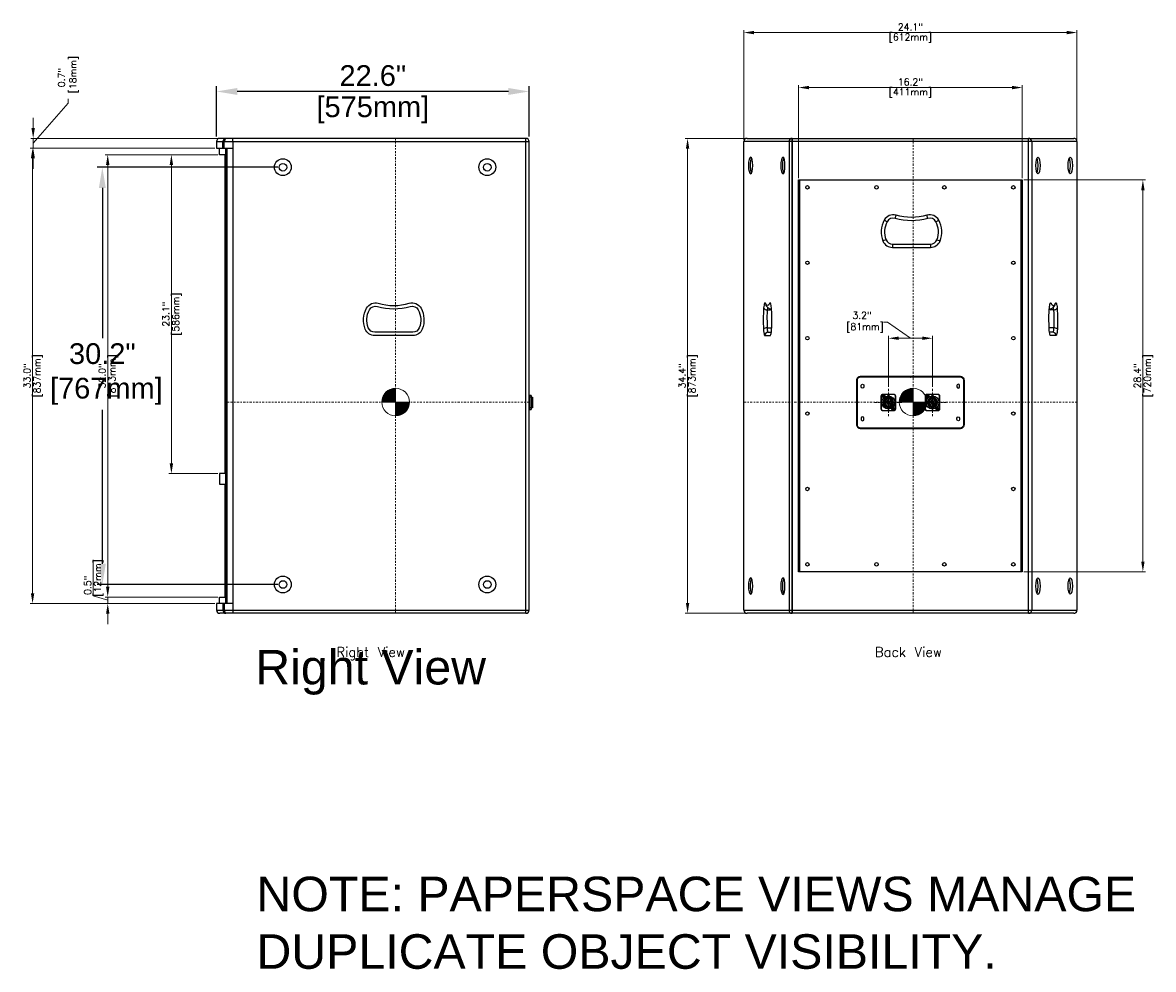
# Model space of a CAD drawing. Extents: x -11 to 155, y 9 to 134.
# Tile 3 of 4: x 73 to 155, y 26 to 94. Entities that reach past the tile are written whole.
import ezdxf
from ezdxf.enums import TextEntityAlignment as Align

# ---------------------------------------------------------------- set-up
doc = ezdxf.new("R2010")
doc.units = 0
doc.header["$LTSCALE"] = 0.125
doc.header["$MEASUREMENT"] = 0
doc.linetypes.add('CENTER', pattern=[2, 1.25, -0.25, 0.25, -0.25])
doc.layers.get('0').update_dxf_attribs({"linetype": 'CONTINUOUS', "lineweight": 5})
doc.layers.get('DEFPOINTS').update_dxf_attribs({"linetype": 'CONTINUOUS'})
for name, color, linetype, lineweight in [('es-device', 1, 'CONTINUOUS', 25), ('ES-DEVICE-WEB', 7, 'CONTINUOUS', 25), ('es-dimension', 7, 'CONTINUOUS', 5), ('ES-DIMENSION-WEB', 7, 'CONTINUOUS', 15), ('es-text', 5, 'CONTINUOUS', 5)]:
    doc.layers.add(name, color=color, linetype=linetype, lineweight=lineweight)
doc.layers.add('ES-TEXT-NOTE', color=7, linetype='CONTINUOUS', plot=False)
doc.layers.add('ES-TEXT-WEB', color=7, linetype='CONTINUOUS')
doc.styles.get("Standard").update_dxf_attribs({"font": 'txt.shx'})
doc.styles.add('TrueType', font='ARIALUNI.TTF')
doc.dimstyles.get("Standard").update_dxf_attribs({"dimscale": 0, "dimtxt": 0.4925, "dimasz": 0.7425, "dimexe": 0.18, "dimexo": 0.125, "dimgap": 0.1525, "dimtad": 0, "dimdec": 1, "dimzin": 0, "dimdsep": 46, "dimtxsty": 'Standard', "dimcen": 0, "dimclrd": 256, "dimclre": 256, "dimadec": 0, "dimazin": 0, "dimtfac": 1, "dimtdec": 1, "dimtofl": 0, "dimtmove": 1, "dimatfit": 3, "dimfxl": 0, "dimtolj": 1, "dimtzin": 0, "dimlwd": -1, "dimlwe": -1, "dimarcsym": 0})
doc.dimstyles.new('TrueType', dxfattribs={"dimscale": 1.5, "dimtxt": 1, "dimasz": 1, "dimexe": 0.25, "dimexo": 0.25, "dimgap": 0.25, "dimtad": 0, "dimtih": 1, "dimtoh": 1, "dimdec": 1, "dimzin": 0, "dimdsep": 46, "dimtxsty": 'TrueType', "dimcen": 0, "dimadec": 0, "dimazin": 0, "dimtfac": 1, "dimtdec": 1, "dimtofl": 0, "dimtmove": 1, "dimatfit": 3, "dimfxl": 0, "dimtolj": 1, "dimtzin": 0, "dimarcsym": 0})

# ---------------------------------------------------------------- blocks, each defined once
blk = doc.blocks.new('*D2')
at = {"layer": 'DEFPOINTS', "color": 0}
for p in [(125.645, 85.936), (121.339, 51.558), (125.645, 51.558)]:
    blk.add_point(p, dxfattribs=at)
at = {"layer": 'es-dimension'}
for p, q in [((125.52, 85.936), (121.159, 85.936)), ((121.339, 85.193), (121.339, 52.301)), ((125.52, 51.558), (121.159, 51.558))]:
    blk.add_line(p, q, dxfattribs=at)
for points in [[(121.215, 85.193), (121.462, 85.193), (121.339, 85.936)], [(121.215, 52.301), (121.462, 52.301), (121.339, 51.558)]]:
    blk.add_solid(points, dxfattribs=at)
at = {"layer": 'es-dimension', "color": 0, "char_height": 0.4925, "attachment_point": 5, "rotation": 90}
for s, insert in [('\\A1;[873mm]', (121.737, 68.747)), ('\\A1;34.4"', (120.94, 68.747))]:
    blk.add_mtext(s, dxfattribs=dict(at, insert=insert))
blk = doc.blocks.new('*D3')
at = {"layer": 'DEFPOINTS', "color": 0}
for p in [(149.512, 93.594), (125.409, 85.7), (149.512, 85.7)]:
    blk.add_point(p, dxfattribs=at)
at = {"layer": 'es-dimension'}
for p, q in [((125.409, 85.825), (125.409, 93.774)), ((126.152, 93.594), (148.769, 93.594)), ((149.512, 85.825), (149.512, 93.774))]:
    blk.add_line(p, q, dxfattribs=at)
for points in [[(126.152, 93.718), (126.152, 93.47), (125.409, 93.594)], [(148.769, 93.718), (148.769, 93.47), (149.512, 93.594)]]:
    blk.add_solid(points, dxfattribs=at)
at = {"layer": 'es-dimension', "color": 0, "char_height": 0.4925, "attachment_point": 5}
for s, insert in [('\\A1;24.1"', (137.46, 93.993)), ('\\A1;[612mm]', (137.46, 93.195))]:
    blk.add_mtext(s, dxfattribs=dict(at, insert=insert))
blk = doc.blocks.new('COG')
h = blk.add_hatch()
h.set_pattern_fill('ANSI31', color=256, scale=0.1, style=0)
h.set_pattern_definition([(45, (41.252907, -178.948929), (-0.0088388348, 0.0088388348), [])])
h.paths.add_polyline_path([(0.707, 0.707, 0.198912), (0, 1), (0, 0)])
h.paths.add_polyline_path([(0, 1, 0.198912), (-0.707, 0.707), (0, 0)])
h.paths.add_polyline_path([(0, 0), (-0.707, -0.707, 0.198912), (0, -1)])
h.paths.add_polyline_path([(0, 0), (0, -1, 0.198912), (0.707, -0.707)])
for p, q in [((-0.707, -0.707), (0.707, 0.707)), ((0.707, -0.707), (-0.707, 0.707))]:
    blk.add_line(p, q)
blk.add_circle((0, 0), 1)
blk = doc.blocks.new('*D8')
at = {"layer": 'DEFPOINTS', "color": 0}
for p in [(92.059, 83.849), (78.997, 53.645), (92.059, 53.645)]:
    blk.add_point(p, dxfattribs=at)
at = {"layer": 'ES-DIMENSION-WEB', "color": 0, "lineweight": -2}
for p, q in [((91.684, 83.849), (78.622, 83.849)), ((78.997, 82.349), (78.997, 71.468)), ((78.997, 55.145), (78.997, 66.287)), ((91.684, 53.645), (78.622, 53.645))]:
    blk.add_line(p, q, dxfattribs=at)
at = {"layer": 'ES-DIMENSION-WEB', "color": 0}
for points in [[(78.747, 82.349), (79.247, 82.349), (78.997, 83.849)], [(78.747, 55.145), (79.247, 55.145), (78.997, 53.645)]]:
    blk.add_solid(points, dxfattribs=at)
at = {"layer": 'ES-DIMENSION-WEB', "color": 0, "insert": (78.997, 68.878), "char_height": 1.5, "attachment_point": 5, "style": 'TrueType'}
blk.add_mtext('\\A1;30.2"\\P [767mm]', dxfattribs=at)
blk = doc.blocks.new('*D22')
at = {"layer": 'DEFPOINTS', "color": 0}
for p in [(145.547, 82.928), (145.547, 54.566), (154.279, 54.566)]:
    blk.add_point(p, dxfattribs=at)
at = {"layer": 'es-dimension'}
for p, q in [((145.672, 82.928), (154.459, 82.928)), ((154.279, 82.186), (154.279, 55.308)), ((145.672, 54.566), (154.459, 54.566))]:
    blk.add_line(p, q, dxfattribs=at)
for points in [[(154.155, 82.186), (154.403, 82.186), (154.279, 82.928)], [(154.155, 55.308), (154.403, 55.308), (154.279, 54.566)]]:
    blk.add_solid(points, dxfattribs=at)
at = {"layer": 'es-dimension', "color": 0, "char_height": 0.4925, "attachment_point": 5, "rotation": 90}
for s, insert in [('\\A1;[720mm]', (154.678, 68.747)), ('\\A1;28.4"', (153.88, 68.747))]:
    blk.add_mtext(s, dxfattribs=dict(at, insert=insert))
blk = doc.blocks.new('*D23')
at = {"layer": 'DEFPOINTS', "color": 0}
for p in [(145.547, 89.615), (129.374, 82.928), (145.547, 82.928)]:
    blk.add_point(p, dxfattribs=at)
at = {"layer": 'es-dimension'}
for p, q in [((129.374, 83.053), (129.374, 89.795)), ((130.116, 89.615), (144.805, 89.615)), ((145.547, 83.053), (145.547, 89.795))]:
    blk.add_line(p, q, dxfattribs=at)
for points in [[(130.116, 89.738), (130.116, 89.491), (129.374, 89.615)], [(144.805, 89.738), (144.805, 89.491), (145.547, 89.615)]]:
    blk.add_solid(points, dxfattribs=at)
at = {"layer": 'es-dimension', "color": 0, "char_height": 0.4925, "attachment_point": 5}
for s, insert in [('\\A1;16.2"', (137.46, 90.013)), ('\\A1;[411mm]', (137.46, 89.216))]:
    blk.add_mtext(s, dxfattribs=dict(at, insert=insert))
blk = doc.blocks.new('cover-1')
for p, q in [((-1.106, 11.4), (-1.04, 11.627)), ((1.261, 11.4), (1.196, 11.627)), ((-1.685, 11.159), (-1.892, 11.271)), ((1.84, 11.159), (2.048, 11.271)), ((-1.766, 9.849), (-1.986, 9.763)), ((1.921, 9.849), (2.141, 9.763)), ((-1.3, 9.531), (-1.3, 9.295)), ((1.456, 9.531), (1.456, 9.295))]:
    blk.add_line(p, q)
blk.add_lwpolyline([(-7.99, 14.182), (7.99, 14.182), (7.99, -14.182), (-7.99, -14.182)], close=True)
for points in [[(-1.3, 9.295), (1.456, 9.295, 0.308531), (2.141, 9.763, 0.221291), (2.048, 11.271, 0.35248), (1.196, 11.627, -0.142006), (-1.04, 11.627, 0.35248), (-1.892, 11.271, 0.221291), (-1.986, 9.763, 0.308531)], [(-1.3, 9.531), (1.456, 9.531, 0.308531), (1.921, 9.849, 0.221291), (1.84, 11.159, 0.35248), (1.261, 11.4, -0.142006), (-1.106, 11.4, 0.35248), (-1.685, 11.159, 0.221291), (-1.766, 9.849, 0.308531), (-1.3, 9.531)], [(-3.602, -3.824, -0.414214), (-3.878, -3.548), (-3.878, -0.308, -0.414214), (-3.602, -0.033), (3.602, -0.033, -0.414214), (3.878, -0.308), (3.878, -3.548, -0.414214), (3.602, -3.824)], [(0.039, -0.072), (3.602, -0.072, -0.414214), (3.839, -0.308), (3.839, -3.548, -0.414214), (3.602, -3.785), (-3.602, -3.785, -0.414214), (-3.839, -3.548), (-3.839, -0.308, -0.414214), (-3.602, -0.072), (-0.039, -0.072, 1)], [(-3.563, -0.719, -1.05476), (-3.366, -0.708), (-3.366, -0.786, -1), (-3.563, -0.786)], [(3.563, -0.719, 1.05476), (3.366, -0.708), (3.366, -0.786, 1), (3.563, -0.786)], [(-3.563, -3.138, 1.05476), (-3.366, -3.149), (-3.366, -3.07, 1), (-3.563, -3.07)], [(3.563, -3.138, -1.05476), (3.366, -3.149), (3.366, -3.07, -1), (3.563, -3.07)]]:
    blk.add_lwpolyline(points, format="xyb", close=True)
for centre, radius in [((-7.45, 13.642), 0.125), ((-2.456, 13.642), 0.125), ((2.456, 13.642), 0.125), ((7.45, 13.642), 0.125), ((-7.45, 8.185), 0.125), ((7.45, 8.185), 0.125), ((-7.45, 2.728), 0.125), ((7.45, 2.728), 0.125), ((-1.596, -1.928), 0.472), ((-1.97, -1.456), 0.0689), ((1.596, -1.928), 0.472), ((1.222, -1.456), 0.0689), ((-1.222, -2.401), 0.0689), ((1.97, -2.401), 0.0689), ((-7.45, -2.729), 0.125), ((7.45, -2.729), 0.125), ((-7.45, -8.186), 0.125), ((7.45, -8.186), 0.125), ((-7.45, -13.643), 0.125), ((-2.456, -13.643), 0.125), ((2.456, -13.643), 0.125), ((7.45, -13.643), 0.125)]:
    blk.add_circle(centre, radius)
blk = doc.blocks.new('NL-4')
for p, q in [((-0.336, 0.067), (-0.341, 0.073)), ((-0.335, 0.097), (-0.222, 0.097)), ((-0.319, 0.067), (-0.313, 0.073)), ((-0.241, 0.03), (-0.241, 0.097)), ((-0.236, 0.097), (-0.228, 0.089)), ((-0.228, 0.089), (-0.217, 0.089)), ((-0.228, 0.089), (-0.228, -0.01)), ((-0.225, 0.266), (-0.149, 0.191)), ((-0.225, 0.09), (-0.199, 0.09)), ((-0.217, 0.09), (-0.217, 0.066)), ((-0.097, 0.056), (-0.126, 0.073)), ((-0.122, 0.373), (-0.106, 0.373)), ((-0.1, 0.381), (-0.104, 0.396)), ((-0.102, 0.38), (-0.102, 0.333)), ((-0.098, 0.055), (0.098, 0.055)), ((-0.091, 0.066), (-0.091, 0.104)), ((-0.022, 0.119), (-0.069, 0.119)), ((-0.043, 0.375), (-0.049, 0.381)), ((-0.043, 0.368), (-0.049, 0.361)), ((-0.042, 0.395), (-0.043, 0.407)), ((0.04, 0.132), (-0.02, 0.132)), ((-0.007, 0.124), (-0.013, 0.114)), ((0.027, 0.119), (0.006, 0.119)), ((0.063, 0.119), (0.029, 0.119)), ((0.042, 0.395), (0.043, 0.407)), ((0.043, 0.375), (0.049, 0.381)), ((0.043, 0.368), (0.049, 0.361)), ((0.063, 0.093), (0.063, 0.131)), ((0.1, 0.381), (0.104, 0.396)), ((0.102, 0.38), (0.102, 0.337)), ((0.106, 0.373), (0.122, 0.373)), ((0.225, 0.266), (0.149, 0.191)), ((0.171, 0.171), (0.155, 0.155)), ((0.222, 0.096), (0.205, 0.096)), ((0.217, 0.094), (0.206, 0.094)), ((0.217, 0.066), (0.217, 0.094)), ((0.228, 0.089), (0.217, 0.089)), ((0.335, 0.097), (0.222, 0.097)), ((0.228, 0.089), (0.236, 0.097)), ((0.228, 0.031), (0.228, 0.089)), ((0.228, 0.007), (0.238, 0.013)), ((0.228, -0.089), (0.228, 0.007)), ((0.241, 0.023), (0.241, 0.097)), ((0.293, 0.195), (0.291, 0.192)), ((0.319, 0.067), (0.313, 0.073)), ((0.336, 0.067), (0.341, 0.073)), ((-0.336, -0.067), (-0.341, -0.073)), ((-0.335, -0.097), (-0.222, -0.097)), ((-0.319, -0.067), (-0.313, -0.073)), ((-0.272, -0.223), (-0.27, -0.22)), ((-0.241, -0.023), (-0.241, -0.097)), ((-0.23, -0.007), (-0.24, -0.013)), ((-0.228, -0.089), (-0.236, -0.097)), ((-0.228, -0.034), (-0.228, -0.089)), ((-0.228, -0.089), (-0.217, -0.089)), ((-0.225, -0.266), (-0.149, -0.191)), ((-0.222, -0.096), (-0.205, -0.096)), ((-0.217, -0.066), (-0.217, -0.094)), ((-0.217, -0.094), (-0.206, -0.094)), ((-0.171, -0.171), (-0.155, -0.155)), ((-0.098, -0.055), (0.098, -0.055)), ((-0.073, -0.357), (-0.065, -0.35)), ((-0.065, -0.388), (-0.073, -0.395)), ((-0.063, -0.093), (-0.063, -0.131)), ((-0.063, -0.119), (-0.029, -0.119)), ((-0.043, -0.368), (-0.049, -0.361)), ((-0.043, -0.375), (-0.049, -0.381)), ((-0.04, -0.132), (0.02, -0.132)), ((-0.027, -0.119), (-0.006, -0.119)), ((0.007, -0.124), (0.013, -0.114)), ((0.022, -0.119), (0.069, -0.119)), ((0.043, -0.368), (0.049, -0.361)), ((0.043, -0.375), (0.049, -0.381)), ((0.073, -0.357), (0.065, -0.35)), ((0.065, -0.388), (0.073, -0.395)), ((0.091, -0.066), (0.091, -0.104)), ((0.091, -0.066), (0.091, -0.104)), ((0.097, -0.056), (0.126, -0.073)), ((0.097, -0.056), (0.126, -0.073)), ((0.225, -0.266), (0.149, -0.191)), ((0.225, -0.09), (0.199, -0.09)), ((0.217, -0.09), (0.217, -0.066)), ((0.228, -0.089), (0.217, -0.089)), ((0.335, -0.097), (0.222, -0.097)), ((0.236, -0.097), (0.228, -0.089)), ((0.241, -0.031), (0.241, -0.097)), ((0.319, -0.067), (0.313, -0.073)), ((0.336, -0.067), (0.341, -0.073))]:
    blk.add_line(p, q)
at = {"flags": 128}
for points in [[(-0.374, 0.61), (0.374, 0.61, -0.414214), (0.512, 0.472), (0.512, -0.472, -0.414214), (0.374, -0.61), (-0.374, -0.61, -0.414214), (-0.512, -0.472), (-0.512, 0.472, -0.414214), (-0.374, 0.61)], [(-0.374, 0.594), (0.374, 0.594, -0.414214), (0.496, 0.472), (0.496, -0.472, -0.414214), (0.374, -0.594), (-0.374, -0.594, -0.414214), (-0.496, -0.472), (-0.496, 0.472, -0.414214)], [(-0.319, 0.067), (-0.319, -0.067), (-0.336, -0.067, -0.098685), (-0.336, 0.067), (-0.319, 0.067)], [(-0.106, 0.336), (-0.122, 0.336), (-0.122, 0.373, -0.340527), (-0.104, 0.396, -0.129697), (0.104, 0.396, -0.340527), (0.122, 0.373), (0.122, 0.336), (0.106, 0.336), (0.106, 0.373, 0.340527), (0.1, 0.381, 0.129697), (-0.1, 0.381, 0.340527), (-0.106, 0.373)], [(-0.055, 0.366), (-0.055, 0.374), (-0.043, 0.387, -0.055823), (0.043, 0.387), (0.055, 0.374), (0.055, 0.366), (0.043, 0.356, 0.060785), (-0.043, 0.356)], [(-0.043, 0.368), (-0.043, 0.375, -0.057502), (0.043, 0.375), (0.043, 0.368, 0.058712), (-0.043, 0.368)], [(0.319, -0.067), (0.319, 0.067), (0.336, 0.067, -0.098685), (0.336, -0.067), (0.319, -0.067)], [(0.055, -0.366), (0.055, -0.374), (0.043, -0.387, -0.055823), (-0.043, -0.387), (-0.055, -0.374), (-0.055, -0.366), (-0.043, -0.356, 0.060785), (0.043, -0.356)], [(0.043, -0.368), (0.043, -0.375, -0.057502), (-0.043, -0.375), (-0.043, -0.368, 0.058712), (0.043, -0.368)]]:
    blk.add_lwpolyline(points, format="xyb", close=True, dxfattribs=at)
for points in [[(-0.341, 0.073), (-0.334, 0.079), (-0.319, 0.079), (-0.307, 0.067), (-0.307, -0.067), (-0.319, -0.079), (-0.334, -0.079), (-0.341, -0.073)], [(-0.047, 0.579), (0.047, 0.579), (0, 0.497), (-0.047, 0.579)], [(0.341, -0.073), (0.334, -0.079), (0.319, -0.079), (0.307, -0.067), (0.307, 0.067), (0.319, 0.079), (0.334, 0.079), (0.341, 0.073)]]:
    blk.add_lwpolyline(points, dxfattribs=at)
for points in [[(-0.312, 0.156), (-0.217, 0.156, 0.668179), (-0.211, 0.169), (-0.266, 0.225)], [(-0.222, -0.045), (-0.24, -0.013, -0.198912), (-0.246, 0.032), (-0.235, 0.029, 0.198887), (-0.23, -0.007), (-0.226, -0.014)], [(0.123, 0.334), (0.123, 0.393, 0.153023), (-0.123, 0.393), (-0.123, 0.334)], [(-0.111, 0.336), (-0.111, 0.373, -0.340527), (-0.102, 0.385, -0.037545), (-0.043, 0.396), (-0.042, 0.395, -0.052555), (0.042, 0.395), (0.043, 0.396, -0.037545), (0.102, 0.385, -0.340527), (0.111, 0.373), (0.111, 0.336)], [(-0.042, 0.131), (-0.013, 0.114, 0.198905), (0.032, 0.108), (0.029, 0.12, -0.198912), (-0.007, 0.124), (-0.026, 0.135)], [(0.312, 0.156), (0.217, 0.156, -0.668179), (0.211, 0.169), (0.266, 0.225)], [(0.223, 0.04), (0.238, 0.013, -0.198912), (0.244, -0.032), (0.233, -0.029, 0.198887), (0.228, 0.007), (0.226, 0.011)], [(-0.312, -0.156), (-0.217, -0.156, -0.668179), (-0.211, -0.169), (-0.266, -0.225)], [(-0.073, -0.357), (-0.073, -0.395, 0.091445), (0.073, -0.395), (0.073, -0.357)], [(-0.065, -0.342), (-0.065, -0.388, 0.083069), (0.065, -0.388), (0.065, -0.342)], [(0.042, -0.131), (0.013, -0.114, 0.198905), (-0.032, -0.108), (-0.029, -0.12, -0.198912), (0.007, -0.124), (0.026, -0.135)], [(0.312, -0.156), (0.217, -0.156, 0.668179), (0.211, -0.169), (0.266, -0.225)]]:
    blk.add_lwpolyline(points, format="xyb", dxfattribs=at)
for centre, radius in [((-0.374, 0.472), 0.118), ((0, 0), 0.465), ((-0.374, 0.472), 0.0689), ((0, 0), 0.348), ((0.374, -0.472), 0.118), ((0.374, -0.472), 0.0689)]:
    blk.add_circle(centre, radius)
for radius, start, end in [(0.364, 109.74359, 258.46396), (0.356, 110.19864, 259.49591), (0.226, 156.60443, 225), (0.242, 1.31418, 158.19563), (0.219, 155.71467, 225), (0.146, 64.37797, 150), (0.138, 62.79711, 150), (0.112, 143.80555, 235.84708), (0.112, 323.80555, 55.84708), (0.356, 280.50409, 69.80136), (0.364, 281.53604, 70.25641), (0.352, 33.63889, 73.10415), (0.219, 335.71467, 45), (0.226, 336.60443, 45), (0.352, 219.37151, 253.10415), (0.242, 203.27796, 352.74733), (0.138, 242.79711, 330), (0.146, 244.37797, 330)]:
    blk.add_arc((0, 0), radius, start, end)
blk = doc.blocks.new('*D26')
at = {"layer": 'DEFPOINTS', "color": 0}
for p in [(139.056, 71.469), (135.865, 67.819), (139.056, 67.819)]:
    blk.add_point(p, dxfattribs=at)
at = {"layer": 'es-dimension'}
for p, q in [((135.813, 72.635), (135.508, 72.635)), ((137.46, 71.469), (135.813, 72.635)), ((135.865, 67.944), (135.865, 71.649)), ((136.607, 71.469), (138.314, 71.469)), ((139.056, 67.944), (139.056, 71.649))]:
    blk.add_line(p, q, dxfattribs=at)
for points in [[(136.607, 71.592), (136.607, 71.345), (135.865, 71.469)], [(138.314, 71.592), (138.314, 71.345), (139.056, 71.469)]]:
    blk.add_solid(points, dxfattribs=at)
at = {"layer": 'es-dimension', "color": 0, "insert": (133.96, 72.635), "char_height": 0.4925, "attachment_point": 5}
blk.add_mtext('\\A1;3.2"\\P [81mm]', dxfattribs=at)
blk = doc.blocks.new('NL-4-side')
for p, q in [((-0.512, 0.135), (0.512, 0.135)), ((-0.396, 0.149), (-0.396, 0)), ((0.39, 0.225), (-0.39, 0.225)), ((0.396, 0.149), (0.396, 0))]:
    blk.add_line(p, q)
at = {"flags": 128}
blk.add_lwpolyline([(-0.512, 0), (0.512, 0), (0.512, 0.135, 0.414214), (0.499, 0.149), (-0.499, 0.149, 0.414214), (-0.512, 0.135)], format="xyb", close=True, dxfattribs=at)
blk.add_lwpolyline([(-0.39, 0.149), (-0.39, 0.225, -0.414214), (-0.383, 0.231), (0.383, 0.231, -0.414214), (0.39, 0.225), (0.39, 0.149)], format="xyb", dxfattribs=at)
blk = doc.blocks.new('*D36')
at = {"layer": 'DEFPOINTS', "color": 0}
for p in [(87.47, 84.755), (79.387, 52.739), (86.956, 52.739)]:
    blk.add_point(p, dxfattribs=at)
at = {"layer": 'es-dimension'}
for p, q in [((87.345, 84.755), (79.207, 84.755)), ((79.387, 84.012), (79.387, 53.482)), ((86.831, 52.739), (79.207, 52.739))]:
    blk.add_line(p, q, dxfattribs=at)
for points in [[(79.263, 84.012), (79.511, 84.012), (79.387, 84.755)], [(79.263, 53.482), (79.511, 53.482), (79.387, 52.739)]]:
    blk.add_solid(points, dxfattribs=at)
at = {"layer": 'es-dimension', "color": 0, "char_height": 0.4925, "attachment_point": 5, "rotation": 90}
for s, insert in [('\\A1;[813mm]', (79.786, 68.747)), ('\\A1;32.0"', (78.988, 68.747))]:
    blk.add_mtext(s, dxfattribs=dict(at, insert=insert))
blk = doc.blocks.new('*D37')
at = {"layer": 'DEFPOINTS', "color": 0}
for p in [(73.993, 85.936), (87.492, 85.936), (87.256, 85.227)]:
    blk.add_point(p, dxfattribs=at)
at = {"layer": 'es-dimension'}
for p, q in [((73.993, 85.582), (76.534, 88.483)), ((76.534, 88.483), (76.534, 88.788)), ((73.993, 86.678), (73.993, 87.421)), ((87.367, 85.936), (73.813, 85.936)), ((73.993, 85.227), (73.993, 85.936)), ((87.131, 85.227), (73.813, 85.227)), ((73.993, 84.485), (73.993, 83.742))]:
    blk.add_line(p, q, dxfattribs=at)
for points in [[(73.869, 86.678), (74.117, 86.678), (73.993, 85.936)], [(73.869, 84.485), (74.117, 84.485), (73.993, 85.227)]]:
    blk.add_solid(points, dxfattribs=at)
at = {"layer": 'es-dimension', "color": 0, "insert": (76.534, 90.336), "char_height": 0.4925, "attachment_point": 5, "rotation": 90}
blk.add_mtext('\\A1;0.7"\\P [18mm]', dxfattribs=at)
blk = doc.blocks.new('*D38')
at = {"layer": 'DEFPOINTS', "color": 0}
for p in [(87.47, 52.739), (79.387, 52.267), (87.256, 52.267)]:
    blk.add_point(p, dxfattribs=at)
at = {"layer": 'es-dimension'}
for p, q in [((78.333, 52.819), (78.333, 55.422)), ((79.387, 53.482), (79.387, 54.224)), ((79.387, 52.503), (78.333, 52.819)), ((87.345, 52.739), (79.207, 52.739)), ((79.387, 52.739), (79.387, 52.267)), ((87.131, 52.267), (79.207, 52.267)), ((79.387, 51.524), (79.387, 50.782))]:
    blk.add_line(p, q, dxfattribs=at)
for points in [[(79.263, 53.482), (79.511, 53.482), (79.387, 52.739)], [(79.263, 51.524), (79.511, 51.524), (79.387, 52.267)]]:
    blk.add_solid(points, dxfattribs=at)
at = {"layer": 'es-dimension', "color": 0, "char_height": 0.4925, "attachment_point": 5, "rotation": 90}
for s, insert in [('\\A1;[12mm]', (78.732, 54.121)), ('\\A1;0.5"', (77.934, 53.587))]:
    blk.add_mtext(s, dxfattribs=dict(at, insert=insert))
blk = doc.blocks.new('*D39')
at = {"layer": 'DEFPOINTS', "color": 0}
for p in [(87.256, 85.227), (73.951, 52.267), (87.256, 52.267)]:
    blk.add_point(p, dxfattribs=at)
at = {"layer": 'es-dimension'}
for p, q in [((87.131, 85.227), (73.771, 85.227)), ((73.951, 84.485), (73.951, 53.009)), ((87.131, 52.267), (73.771, 52.267))]:
    blk.add_line(p, q, dxfattribs=at)
for points in [[(73.827, 84.485), (74.075, 84.485), (73.951, 85.227)], [(73.827, 53.009), (74.075, 53.009), (73.951, 52.267)]]:
    blk.add_solid(points, dxfattribs=at)
at = {"layer": 'es-dimension', "color": 0, "char_height": 0.4925, "attachment_point": 5, "rotation": 90}
for s, insert in [('\\A1;[837mm]', (74.35, 68.747)), ('\\A1;33.0"', (73.552, 68.747))]:
    blk.add_mtext(s, dxfattribs=dict(at, insert=insert))
blk = doc.blocks.new('*D46')
at = {"layer": 'DEFPOINTS', "color": 0}
for p in [(87.47, 84.755), (83.992, 61.668), (87.47, 61.668)]:
    blk.add_point(p, dxfattribs=at)
at = {"layer": 'es-dimension'}
for p, q in [((87.345, 84.755), (83.812, 84.755)), ((83.992, 84.012), (83.992, 62.411)), ((87.345, 61.668), (83.812, 61.668))]:
    blk.add_line(p, q, dxfattribs=at)
for points in [[(83.868, 84.012), (84.115, 84.012), (83.992, 84.755)], [(83.868, 62.411), (84.115, 62.411), (83.992, 61.668)]]:
    blk.add_solid(points, dxfattribs=at)
at = {"layer": 'es-dimension', "color": 0, "char_height": 0.4925, "attachment_point": 5, "rotation": 90}
for s, insert in [('\\A1;[586mm]', (84.39, 73.212)), ('\\A1;23.1"', (83.593, 73.212))]:
    blk.add_mtext(s, dxfattribs=dict(at, insert=insert))
blk = doc.blocks.new('*D48')
at = {"layer": 'DEFPOINTS', "color": 0}
for p in [(87.256, 89.332), (87.256, 85.7), (109.878, 85.7)]:
    blk.add_point(p, dxfattribs=at)
at = {"layer": 'ES-DIMENSION-WEB', "color": 0, "lineweight": -2}
for p, q in [((87.256, 86.075), (87.256, 89.707)), ((108.378, 89.332), (88.756, 89.332)), ((109.878, 86.075), (109.878, 89.707))]:
    blk.add_line(p, q, dxfattribs=at)
at = {"layer": 'ES-DIMENSION-WEB', "color": 0}
for points in [[(88.756, 89.582), (88.756, 89.082), (87.256, 89.332)], [(108.378, 89.582), (108.378, 89.082), (109.878, 89.332)]]:
    blk.add_solid(points, dxfattribs=at)
at = {"layer": 'ES-DIMENSION-WEB', "color": 0, "char_height": 1.5, "attachment_point": 5, "style": 'TrueType'}
for s, insert in [('\\A1;22.6"', (98.567, 90.473)), ('\\A1;[575mm]', (98.567, 87.998))]:
    blk.add_mtext(s, dxfattribs=dict(at, insert=insert))
blk = doc.blocks.new('duplicate_objects_note')
at = {"insert": (0, 0), "char_height": 2.5, "width": 70.3349, "attachment_point": 1, "style": 'TrueType'}
blk.add_mtext('NOTE: PAPERSPACE VIEWS MANAGE DUPLICATE OBJECT VISIBILITY. ', dxfattribs=at)

msp = doc.modelspace()

# ---------------------------------------------------------------- linework, layer by layer
at = {"linetype": 'CENTER'}
for p, q in [((100.214, 51.558), (100.214, 85.936)), ((137.653, 51.558), (137.653, 85.936)), ((135.865, 65.819), (135.865, 67.819)), ((139.056, 65.819), (139.056, 67.819)), ((109.878, 66.848), (87.893, 66.848)), ((125.409, 66.848), (149.512, 66.848)), ((134.865, 66.819), (136.865, 66.819)), ((138.056, 66.819), (140.056, 66.819))]:
    msp.add_line(p, q, dxfattribs=at)
at = {"layer": 'es-device'}
for p, q in [((109.644, 85.936), (87.492, 85.936)), ((88.432, 85.7), (88.449, 85.936)), ((109.644, 51.558), (109.644, 85.936)), ((125.645, 85.936), (149.275, 85.936)), ((128.91, 85.936), (128.91, 51.558)), ((128.91, 51.558), (128.91, 85.936)), ((146.01, 51.558), (146.01, 85.936)), ((87.256, 85.7), (87.256, 85.227)), ((87.256, 85.7), (109.878, 85.7)), ((87.256, 85.227), (88.432, 85.227)), ((87.716, 85.227), (87.716, 85.7)), ((87.817, 85.227), (87.817, 85.7)), ((87.922, 52.267), (87.922, 85.227)), ((88.022, 52.267), (88.022, 85.227)), ((88.432, 85.7), (88.432, 51.794)), ((109.878, 51.794), (109.878, 85.7)), ((125.409, 51.794), (125.409, 85.7)), ((149.512, 85.7), (125.409, 85.7)), ((128.677, 85.7), (128.677, 51.794)), ((146.244, 85.7), (146.244, 51.794)), ((149.512, 85.7), (149.512, 51.794)), ((127.109, 73.532), (127.304, 73.532)), ((147.811, 73.532), (147.617, 73.532)), ((127.095, 72.222), (127.425, 72.222)), ((147.825, 72.222), (147.496, 72.222)), ((127.162, 71.904), (127.399, 71.904)), ((147.758, 71.904), (147.521, 71.904)), ((88.432, 52.267), (87.256, 52.267)), ((87.256, 52.267), (87.256, 51.794)), ((87.256, 51.794), (109.878, 51.794)), ((109.644, 51.558), (87.492, 51.558)), ((87.716, 52.267), (87.716, 51.794)), ((87.817, 52.267), (87.817, 51.794)), ((88.432, 51.794), (88.449, 51.558)), ((125.409, 51.794), (149.512, 51.794)), ((149.275, 51.558), (125.645, 51.558))]:
    msp.add_line(p, q, dxfattribs=at)
for points in [[(87.893, 61.668), (87.893, 84.755), (87.47, 84.755), (87.47, 85.227)], [(87.893, 61.668), (87.47, 61.668), (87.47, 60.918), (87.893, 60.918)], [(87.47, 52.267), (87.47, 52.739), (87.893, 52.739), (87.893, 60.918)]]:
    msp.add_lwpolyline(points, dxfattribs=at)
msp.add_lwpolyline([(129.374, 82.928), (145.547, 82.928), (145.547, 54.566), (129.374, 54.566)], close=True, dxfattribs=at)
for points in [[(101.46, 71.668), (98.704, 71.668, -0.308511), (98.019, 72.136, -0.22131), (98.112, 73.644, -0.352461), (98.964, 74, 0.141987), (101.2, 74, -0.352455), (102.052, 73.644, -0.221317), (102.146, 72.136, -0.308504), (101.46, 71.668, 0.133569)], [(126.928, 71.668), (127.322, 71.668, 0.0981), (127.329, 71.669, 0.074992), (127.334, 71.673, 0.101532), (127.346, 71.688, 0.090563), (127.385, 71.815, 0.035652), (127.425, 72.22, -0.001117), (127.437, 72.67, 0.02908), (127.413, 73.566, 0.042258), (127.365, 73.943, 0.059072), (127.348, 73.994, 0.069994), (127.332, 74.018, 0.113411), (127.316, 74.029, 0.199236), (127.311, 74.029, 0.067191), (127.301, 74.023, 0.105876), (127.292, 74.013, -0.01923), (127.285, 74, 0.055595), (127.274, 73.978, -0.122375), (127.208, 73.878, -0.312247), (127.071, 73.859, -0.196035), (126.987, 73.957, 0.064441), (126.965, 74, -0.009142), (126.953, 74.02, 0.219459), (126.939, 74.029, 0.252094), (126.926, 74.024, -0.001429), (126.912, 74.01, 0.089416), (126.903, 73.996, -0.018886), (126.894, 73.975, 0.07119), (126.891, 73.968, -0.009194), (126.871, 73.867, 0.047266), (126.843, 73.644, 0.031761), (126.83, 72.136, 0.018242), (126.852, 71.892, 0.042402), (126.89, 71.715, 0.091588), (126.908, 71.682, 0.029551), (126.915, 71.674, 0.201214), (126.928, 71.668, 2.400392)], [(127.128, 73.698, 0.044481), (127.08, 72.877, -0.003667), (127.095, 72.222, 0.059435), (127.132, 71.948, 0.113003), (127.153, 71.908, 0.241405), (127.162, 71.904)], [(147.992, 71.668), (147.598, 71.668, -0.0981), (147.592, 71.669, -0.074992), (147.586, 71.673, -0.101532), (147.574, 71.688, -0.090563), (147.535, 71.815, -0.035652), (147.496, 72.22, 0.001117), (147.483, 72.67, -0.02908), (147.508, 73.566, -0.042258), (147.555, 73.943, -0.059072), (147.573, 73.994, -0.069994), (147.589, 74.018, -0.113411), (147.604, 74.029, -0.199236), (147.609, 74.029, -0.067191), (147.619, 74.023, -0.105876), (147.628, 74.013, 0.01923), (147.635, 74, -0.055595), (147.646, 73.978, 0.122375), (147.712, 73.878, 0.312247), (147.849, 73.859, 0.196035), (147.934, 73.957, -0.064441), (147.955, 74, 0.009142), (147.967, 74.02, -0.219459), (147.981, 74.029, -0.252094), (147.995, 74.024, 0.001429), (148.008, 74.01, -0.089416), (148.017, 73.996, 0.018886), (148.026, 73.975, -0.07119), (148.029, 73.968, 0.009194), (148.049, 73.867, -0.047266), (148.077, 73.644, -0.031761), (148.09, 72.136, -0.018242), (148.068, 71.892, -0.042402), (148.03, 71.715, -0.091588), (148.013, 71.682, -0.029551), (148.005, 71.674, -0.201214), (147.992, 71.668, -2.400392)], [(147.792, 73.698, -0.044481), (147.84, 72.877, 0.003667), (147.825, 72.222, -0.059435), (147.788, 71.948, -0.113003), (147.767, 71.908, -0.241405), (147.758, 71.904)]]:
    msp.add_lwpolyline(points, format="xyb", dxfattribs=at)
msp.add_lwpolyline([(101.46, 71.904), (98.704, 71.904, -0.308511), (98.239, 72.222, -0.22131), (98.32, 73.532, -0.352461), (98.899, 73.773, 0.141987), (101.266, 73.773, -0.352455), (101.845, 73.532, -0.221317), (101.926, 72.222, -0.308502)], format="xyb", close=True, dxfattribs=at)
for centre, radius in [((92.059, 83.849), 0.61), ((106.846, 83.849), 0.61), ((92.059, 83.849), 0.276), ((106.846, 83.849), 0.276), ((92.059, 53.645), 0.61), ((106.846, 53.645), 0.61), ((92.059, 53.645), 0.276), ((106.846, 53.645), 0.276)]:
    msp.add_circle(centre, radius, dxfattribs=at)
for centre, radius, start, end in [((87.492, 85.7), 0.236, 90, 180), ((87.943, 85.709), 0.227, 90.42641, 182.37802), ((88.147, 85.677), 0.331, 128.43539, 176.01749), ((109.641, 85.7), 0.236, 359.99951, 89.99716), ((125.645, 85.7), 0.236, 90, 180), ((128.912, 85.701), 0.235, 90.29859, 180.29338), ((146.009, 85.701), 0.235, 359.70662, 89.70141), ((149.275, 85.7), 0.236, 0, 90), ((127.077, 73.825), 0.295, 217.73863, 276.25586), ((127.395, 74.037), 0.432, 184.87135, 272.01332), ((147.525, 74.037), 0.432, 267.98668, 355.12865), ((147.843, 73.825), 0.295, 263.74414, 322.26137), ((127.269, 73.794), 0.265, 277.60435, 302.90018), ((147.652, 73.794), 0.265, 237.09982, 262.39565), ((127.062, 71.872), 0.352, 84.64343, 131.38021), ((147.858, 71.872), 0.352, 48.61979, 95.35657), ((127.163, 71.669), 0.235, 90.28067, 180.3113), ((147.757, 71.669), 0.235, 359.6887, 89.71933), ((87.492, 51.794), 0.236, 180, 270), ((87.943, 51.785), 0.227, 177.62198, 269.57359), ((88.147, 51.817), 0.331, 183.98251, 231.56461), ((109.641, 51.794), 0.236, 270, 360), ((125.645, 51.794), 0.236, 180, 270), ((128.912, 51.793), 0.235, 179.70662, 269.70141), ((146.009, 51.793), 0.235, 270.29859, 0.29338), ((149.275, 51.794), 0.236, 270, 0)]:
    msp.add_arc(centre, radius, start, end, dxfattribs=at)
at = {"layer": 'es-device', "extrusion": (0, 0, -1)}
for centre in [(125.897, 83.977), (128.232, 83.967), (125.897, 53.536), (128.232, 53.527)]:
    msp.add_ellipse(centre, major_axis=(0, 0.6), ratio=0.256231, dxfattribs=at)
at = {"layer": 'es-device'}
for centre in [(146.688, 83.967), (149.023, 83.977), (146.688, 53.527), (149.023, 53.536)]:
    msp.add_ellipse(centre, major_axis=(0, 0.6), ratio=0.256231, dxfattribs=at)
for points in [[(125.973, 83.457), (125.962, 83.474), (125.948, 83.506), (125.913, 83.63), (125.895, 83.75), (125.884, 84.008), (125.89, 84.144), (125.922, 84.373), (125.952, 84.464), (125.973, 84.498)], [(128.308, 83.447), (128.297, 83.464), (128.283, 83.496), (128.248, 83.62), (128.23, 83.74), (128.219, 83.998), (128.225, 84.134), (128.257, 84.363), (128.287, 84.454), (128.308, 84.488)], [(146.612, 83.447), (146.623, 83.464), (146.637, 83.496), (146.672, 83.62), (146.69, 83.74), (146.701, 83.998), (146.695, 84.134), (146.663, 84.363), (146.633, 84.454), (146.612, 84.488)], [(148.947, 83.457), (148.958, 83.474), (148.972, 83.506), (149.007, 83.63), (149.025, 83.75), (149.036, 84.008), (149.03, 84.144), (148.998, 84.373), (148.969, 84.464), (148.947, 84.498)], [(125.973, 53.016), (125.962, 53.033), (125.948, 53.065), (125.913, 53.189), (125.895, 53.309), (125.884, 53.567), (125.89, 53.703), (125.922, 53.932), (125.952, 54.023), (125.973, 54.057)], [(128.308, 53.006), (128.297, 53.023), (128.283, 53.055), (128.248, 53.179), (128.23, 53.299), (128.219, 53.557), (128.225, 53.693), (128.257, 53.922), (128.287, 54.013), (128.308, 54.047)], [(146.612, 53.006), (146.623, 53.023), (146.637, 53.055), (146.672, 53.179), (146.69, 53.299), (146.701, 53.557), (146.695, 53.693), (146.663, 53.922), (146.633, 54.013), (146.612, 54.047)], [(148.947, 53.016), (148.958, 53.033), (148.972, 53.065), (149.007, 53.189), (149.025, 53.309), (149.036, 53.567), (149.03, 53.703), (148.998, 53.932), (148.969, 54.023), (148.947, 54.057)]]:
    msp.add_open_spline(points, degree=3, knots=[3.523215, 3.523215, 3.523215, 3.523215, 3.869853, 3.869853, 4.542647, 4.542647, 5.21544, 5.21544, 5.901563, 5.901563, 5.901563, 5.901563], dxfattribs=at)
at = {"layer": 'ES-DEVICE-WEB'}
for p, q in [((109.644, 85.936), (87.492, 85.936)), ((88.432, 85.7), (88.449, 85.936)), ((109.644, 51.558), (109.644, 85.936)), ((87.256, 85.7), (87.256, 85.227)), ((87.256, 85.7), (109.878, 85.7)), ((87.256, 85.227), (88.432, 85.227)), ((87.716, 85.227), (87.716, 85.7)), ((87.817, 85.227), (87.817, 85.7)), ((87.922, 52.267), (87.922, 85.227)), ((88.022, 52.267), (88.022, 85.227)), ((88.432, 85.7), (88.432, 51.794)), ((109.878, 51.794), (109.878, 85.7)), ((88.432, 52.267), (87.256, 52.267)), ((87.256, 52.267), (87.256, 51.794)), ((87.256, 51.794), (109.878, 51.794)), ((109.644, 51.558), (87.492, 51.558)), ((87.716, 52.267), (87.716, 51.794)), ((87.817, 52.267), (87.817, 51.794)), ((88.432, 51.794), (88.449, 51.558))]:
    msp.add_line(p, q, dxfattribs=at)
for points in [[(87.893, 61.668), (87.893, 84.755), (87.47, 84.755), (87.47, 85.227)], [(87.893, 61.668), (87.47, 61.668), (87.47, 60.918), (87.893, 60.918)], [(87.47, 52.267), (87.47, 52.739), (87.893, 52.739), (87.893, 60.918)]]:
    msp.add_lwpolyline(points, dxfattribs=at)
msp.add_lwpolyline([(101.46, 71.668), (98.704, 71.668, -0.308511), (98.019, 72.136, -0.22131), (98.112, 73.644, -0.352461), (98.964, 74, 0.141987), (101.2, 74, -0.352455), (102.052, 73.644, -0.221317), (102.146, 72.136, -0.308504), (101.46, 71.668, 0.133569)], format="xyb", dxfattribs=at)
msp.add_lwpolyline([(101.46, 71.904), (98.704, 71.904, -0.308511), (98.239, 72.222, -0.22131), (98.32, 73.532, -0.352461), (98.899, 73.773, 0.141987), (101.266, 73.773, -0.352455), (101.845, 73.532, -0.221317), (101.926, 72.222, -0.308502)], format="xyb", close=True, dxfattribs=at)
for centre, radius in [((92.059, 83.849), 0.61), ((106.846, 83.849), 0.61), ((92.059, 83.849), 0.276), ((106.846, 83.849), 0.276), ((92.059, 53.645), 0.61), ((106.846, 53.645), 0.61), ((92.059, 53.645), 0.276), ((106.846, 53.645), 0.276)]:
    msp.add_circle(centre, radius, dxfattribs=at)
for centre, radius, start, end in [((87.492, 85.7), 0.236, 90, 180), ((87.943, 85.709), 0.227, 90.42641, 182.37802), ((88.147, 85.677), 0.331, 128.43539, 176.01749), ((109.641, 85.7), 0.236, 359.99951, 89.99716), ((87.492, 51.794), 0.236, 180, 270), ((87.943, 51.785), 0.227, 177.62198, 269.57359), ((88.147, 51.817), 0.331, 183.98251, 231.56461), ((109.641, 51.794), 0.236, 270, 360)]:
    msp.add_arc(centre, radius, start, end, dxfattribs=at)

# ---------------------------------------------------------------- block references
for p, rotation in [((100.214, 66.848), 44.9999999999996), ((137.653, 66.848), 44.99999999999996)]:
    msp.add_blockref('COG', p, dxfattribs=dict(rotation=rotation))
at = {"layer": 'es-device'}
for name, p in [('cover-1', (137.46, 68.747)), ('NL-4', (135.865, 66.819)), ('NL-4', (139.056, 66.819))]:
    msp.add_blockref(name, p, dxfattribs=at)
at = {"layer": 'es-device', "rotation": 270}
msp.add_blockref('NL-4-side', (109.878, 66.819), dxfattribs=at)
at = {"layer": 'ES-DEVICE-WEB', "rotation": 270}
msp.add_blockref('NL-4-side', (109.878, 66.819), dxfattribs=at)
at = {"layer": 'ES-TEXT-NOTE'}
msp.add_blockref('duplicate_objects_note', (90.149, 32.496), dxfattribs=at)

# ---------------------------------------------------------------- texts
at = {"layer": 'es-text'}
for s, p in [('Right View', (98.41, 48.408)), ('Back View', (137.316, 48.408))]:
    msp.add_text(s, height=0.6985, dxfattribs=at).set_placement(p, align=Align.CENTER)
at = {"layer": 'ES-TEXT-WEB', "style": 'TrueType'}
msp.add_text('Right View', height=2.5, dxfattribs=at).set_placement((98.41, 46.408), align=Align.CENTER)

# ---------------------------------------------------------------- dimensions: what is measured, and where the dimension line sits
at = {"layer": 'es-dimension'}
for base, p1, p2, picture, middle in [((149.512, 93.594), (125.409, 85.7), (149.512, 85.7), '*D3', (137.46, 93.594)), ((145.547, 89.615), (129.374, 82.928), (145.547, 82.928), '*D23', (137.46, 89.615))]:
    dim = msp.add_linear_dim(base=base, p1=p1, p2=p2, dimstyle='Standard', override={"dimscale": 1, "dimpost": '"\\X'}, dxfattribs=at)
    dim.commit()
    dim.dimension.update_dxf_attribs({"geometry": picture, "text_midpoint": middle})
dim = msp.add_linear_dim(base=(73.993, 85.936), p1=(87.256, 85.227), p2=(87.492, 85.936), angle=90, dimstyle='Standard', override={"dimscale": 1, "dimpost": '"\\X'}, dxfattribs=at)
dim.commit()
dim.dimension.update_dxf_attribs({"geometry": '*D37', "text_midpoint": (76.534, 88.941), "dimtype": 160})
for base, p1, p2, picture, middle in [((121.339, 51.558), (125.645, 85.936), (125.645, 51.558), '*D2', (121.339, 68.747)), ((73.951, 52.267), (87.256, 85.227), (87.256, 52.267), '*D39', (73.951, 68.747)), ((79.387, 52.739), (87.47, 84.755), (86.956, 52.739), '*D36', (79.387, 68.747)), ((83.992, 61.668), (87.47, 84.755), (87.47, 61.668), '*D46', (83.992, 73.212)), ((154.279, 54.566), (145.547, 82.928), (145.547, 54.566), '*D22', (154.279, 68.747)), ((79.387, 52.267), (87.47, 52.739), (87.256, 52.267), '*D38', (78.333, 52.972))]:
    dim = msp.add_linear_dim(base=base, p1=p1, p2=p2, angle=90, dimstyle='Standard', override={"dimscale": 1, "dimpost": '"\\X'}, dxfattribs=at)
    dim.commit()
    dim.dimension.update_dxf_attribs({"geometry": picture, "text_midpoint": middle})
dim = msp.add_linear_dim(base=(139.056, 71.469), p1=(135.865, 67.819), p2=(139.056, 67.819), dimstyle='Standard', override={"dimscale": 1, "dimpost": '"\\X'}, dxfattribs=at)
dim.commit()
dim.dimension.update_dxf_attribs({"geometry": '*D26', "text_midpoint": (135.356, 72.635), "dimtype": 160})
at = {"layer": 'ES-DIMENSION-WEB'}
dim = msp.add_linear_dim(base=(87.256, 89.332), p1=(109.878, 85.7), p2=(87.256, 85.7), dimstyle='TrueType', override={"dimpost": '"\\X'}, dxfattribs=at)
dim.commit()
dim.dimension.update_dxf_attribs({"geometry": '*D48', "text_midpoint": (98.567, 89.332)})
dim = msp.add_linear_dim(base=(78.997, 53.645), p1=(92.059, 83.849), p2=(92.059, 53.645), angle=90, dimstyle='TrueType', override={"dimpost": '"\\X'}, dxfattribs=at)
dim.commit()
dim.dimension.update_dxf_attribs({"geometry": '*D8', "text_midpoint": (78.997, 68.878), "dimtype": 160})

doc.saveas('drawing.dxf')
